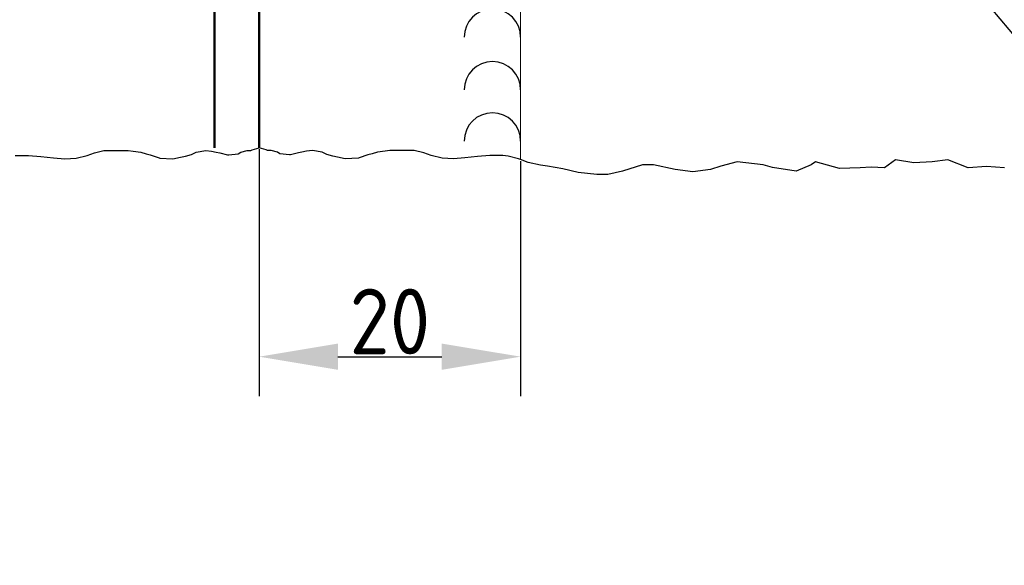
# Model space of a CAD drawing. Header units: millimetres. Extents: x -187295 to -99325, y -133089 to -73689.
# Tile 14 of 34: x -148067 to -144321, y -124891 to -122814. Entities that reach past the tile are written whole.
import ezdxf

# ---------------------------------------------------------------- set-up
doc = ezdxf.new("R2010")
doc.units = ezdxf.units.MM
doc.header["$LTSCALE"] = 50
doc.linetypes.add('CENTER', pattern=[7, 4, -1, 1, -1])
doc.layers.add('AM_0', color=7, linetype='Continuous', lineweight=50)
doc.layers.add('OSIE', color=1, linetype='CENTER', lineweight=9)
doc.layers.add('KOSMETYKA', color=7, linetype='Continuous')
doc.styles.get("Standard").update_dxf_attribs({"font": 'ISOCP.SHX'})

msp = doc.modelspace()

# ---------------------------------------------------------------- linework, layer by layer
at = {"layer": 'AM_0'}
for p, q in [((-147155.954, -120424.14), (-147155.954, -123301.349)), ((-147325.954, -120474.14), (-147325.954, -123301.349))]:
    msp.add_line(p, q, dxfattribs=at)
at = {"layer": 'KOSMETYKA', "color": 3}
for p, q in [((-144611.741, -122483.312), (-142595.202, -124890.922)), ((-147809.937, -123331.236), (-147782.508, -123320.591)), ((-147782.508, -123320.591), (-147746.372, -123311.994)), ((-147746.372, -123311.994), (-147653.637, -123311.994)), ((-147653.637, -123311.994), (-147635.351, -123314.041)), ((-147635.351, -123314.041), (-147606.181, -123318.544)), ((-147606.181, -123318.544), (-147585.719, -123324.686)), ((-147413.746, -123326.733), (-147395.895, -123318.544)), ((-147395.895, -123318.544), (-147359.324, -123311.994)), ((-147359.324, -123311.994), (-147336.684, -123314.041)), ((-147336.684, -123314.041), (-147318.834, -123318.544)), ((-147318.834, -123318.544), (-147305.337, -123320.591)), ((-147305.337, -123320.591), (-147275.732, -123329.189)), ((-147235.242, -123324.686), (-147226.099, -123318.544)), ((-147226.099, -123318.544), (-147201.283, -123311.994)), ((-147201.283, -123311.994), (-147187.351, -123311.994)), ((-147187.351, -123311.994), (-147182.997, -123309.947)), ((-147182.997, -123309.947), (-147155.954, -123301.349)), ((-147128.911, -123309.947), (-147155.954, -123301.349)), ((-147155.954, -123307.599), (-147155.954, -124246.874)), ((-147124.557, -123311.994), (-147128.911, -123309.947)), ((-147110.625, -123311.994), (-147124.557, -123311.994)), ((-147085.809, -123318.544), (-147110.625, -123311.994)), ((-147076.666, -123324.686), (-147085.809, -123318.544)), ((-147006.571, -123320.591), (-147036.176, -123329.189)), ((-146993.074, -123318.544), (-147006.571, -123320.591)), ((-146975.224, -123314.041), (-146993.074, -123318.544)), ((-146952.584, -123311.994), (-146975.224, -123314.041)), ((-146916.013, -123318.544), (-146952.584, -123311.994)), ((-146898.162, -123326.733), (-146916.013, -123318.544)), ((-146705.727, -123318.544), (-146726.189, -123324.686)), ((-146676.557, -123314.041), (-146705.727, -123318.544)), ((-146658.271, -123311.994), (-146676.557, -123314.041)), ((-146565.536, -123311.994), (-146658.271, -123311.994)), ((-146529.4, -123320.591), (-146565.536, -123311.994)), ((-146501.971, -123331.236), (-146529.4, -123320.591)), ((-148083.787, -123331.236), (-148033.719, -123331.236)), ((-148033.719, -123331.236), (-147986.264, -123335.33)), ((-147986.264, -123335.33), (-147938.808, -123339.834)), ((-147938.808, -123339.834), (-147895.706, -123343.928)), ((-147895.706, -123343.928), (-147852.603, -123341.881)), ((-147852.603, -123341.881), (-147809.937, -123331.236)), ((-147585.719, -123324.686), (-147570.045, -123329.189)), ((-147570.045, -123329.189), (-147536.086, -123339.834)), ((-147536.086, -123339.834), (-147533.909, -123341.881)), ((-147533.909, -123341.881), (-147483.841, -123343.928)), ((-147483.841, -123343.928), (-147454.671, -123337.377)), ((-147454.671, -123337.377), (-147436.385, -123333.283)), ((-147436.385, -123333.283), (-147413.746, -123326.733)), ((-147275.732, -123329.189), (-147271.378, -123329.189)), ((-147271.378, -123329.189), (-147235.242, -123324.686)), ((-147040.53, -123329.189), (-147076.666, -123324.686)), ((-147036.176, -123329.189), (-147040.53, -123329.189)), ((-146875.523, -123333.283), (-146898.162, -123326.733)), ((-146857.237, -123337.377), (-146875.523, -123333.283)), ((-146828.067, -123343.928), (-146857.237, -123337.377)), ((-146777.999, -123341.881), (-146828.067, -123343.928)), ((-146775.822, -123339.834), (-146777.999, -123341.881)), ((-146741.863, -123329.189), (-146775.822, -123339.834)), ((-146726.189, -123324.686), (-146741.863, -123329.189)), ((-146459.305, -123341.881), (-146501.971, -123331.236)), ((-146416.203, -123343.928), (-146459.305, -123341.881)), ((-146373.101, -123339.834), (-146416.203, -123343.928)), ((-146325.645, -123335.33), (-146373.101, -123339.834)), ((-146278.189, -123331.236), (-146325.645, -123335.33)), ((-146228.121, -123331.236), (-146278.189, -123331.236)), ((-146208.093, -123333.283), (-146228.121, -123331.236)), ((-146169.345, -123343.928), (-146208.093, -123333.283)), ((-146160.954, -123345.975), (-146169.345, -123343.928)), ((-146132.714, -123357.597), (-146160.954, -123345.975)), ((-146160.954, -123352.225), (-146160.954, -124246.874)), ((-146084.904, -123368.176), (-146132.714, -123357.597)), ((-145337.237, -123355.776), (-145399.108, -123371.644)), ((-145238.805, -123366.354), (-145337.237, -123355.776)), ((-145039.129, -123355.776), (-145056.003, -123366.354)), ((-144947.862, -123380.718), (-145039.129, -123355.776)), ((-144735.397, -123347.842), (-144776.309, -123378.074)), ((-144665.088, -123358.42), (-144735.397, -123347.842)), ((-144594.78, -123355.776), (-144665.088, -123358.42)), ((-144535.721, -123347.842), (-144594.78, -123355.776)), ((-144458.515, -123378.074), (-144535.721, -123347.842)), ((-146058.735, -123371.844), (-146084.904, -123368.176)), ((-146000.948, -123382.222), (-146058.735, -123371.844)), ((-145941.889, -123395.445), (-146000.948, -123382.222)), ((-145871.581, -123403.379), (-145941.889, -123395.445)), ((-145773.149, -123390.156), (-145829.396, -123403.379)), ((-145697.216, -123366.354), (-145773.149, -123390.156)), ((-145655.031, -123366.354), (-145697.216, -123366.354)), ((-145573.473, -123384.867), (-145655.031, -123366.354)), ((-145505.977, -123392.801), (-145573.473, -123384.867)), ((-145438.481, -123384.867), (-145505.977, -123392.801)), ((-145399.108, -123371.644), (-145438.481, -123384.867)), ((-145202.245, -123376.933), (-145238.805, -123366.354)), ((-145112.25, -123390.156), (-145202.245, -123376.933)), ((-145056.003, -123366.354), (-145112.25, -123390.156)), ((-144869.117, -123378.074), (-144947.862, -123380.718)), ((-144826.932, -123375.429), (-144869.117, -123378.074)), ((-144776.309, -123378.074), (-144826.932, -123375.429)), ((-144388.207, -123372.784), (-144458.515, -123378.074)), ((-144320.711, -123378.074), (-144388.207, -123372.784)), ((-145829.396, -123403.379), (-145871.581, -123403.379)), ((-146855.954, -124096.874), (-146460.954, -124096.874))]:
    msp.add_line(p, q, dxfattribs=at)
for centre in [(-146268.434, -122881.152), (-146268.434, -123081.152), (-146268.434, -123276.152)]:
    msp.add_arc(centre, 107.48, 0, 180, dxfattribs=at)
for points in [[(-146855.954, -124046.874), (-146855.954, -124146.874), (-147155.954, -124096.874)], [(-146460.954, -124046.874), (-146460.954, -124146.874), (-146160.954, -124096.874)]]:
    msp.add_solid(points, dxfattribs=at)
at = {"layer": 'OSIE', "color": 3, "linetype": 'Continuous'}
for p, q in [((-147155.954, -120474.14), (-147155.954, -123301.349)), ((-146160.954, -122746.835), (-146160.954, -123345.975))]:
    msp.add_line(p, q, dxfattribs=at)

# ---------------------------------------------------------------- texts
at = {"layer": 'KOSMETYKA', "color": 3, "insert": (-146658.454, -123962.849), "char_height": 250, "attachment_point": 5}
msp.add_mtext('\\A1;20', dxfattribs=at)

doc.saveas('drawing.dxf')
